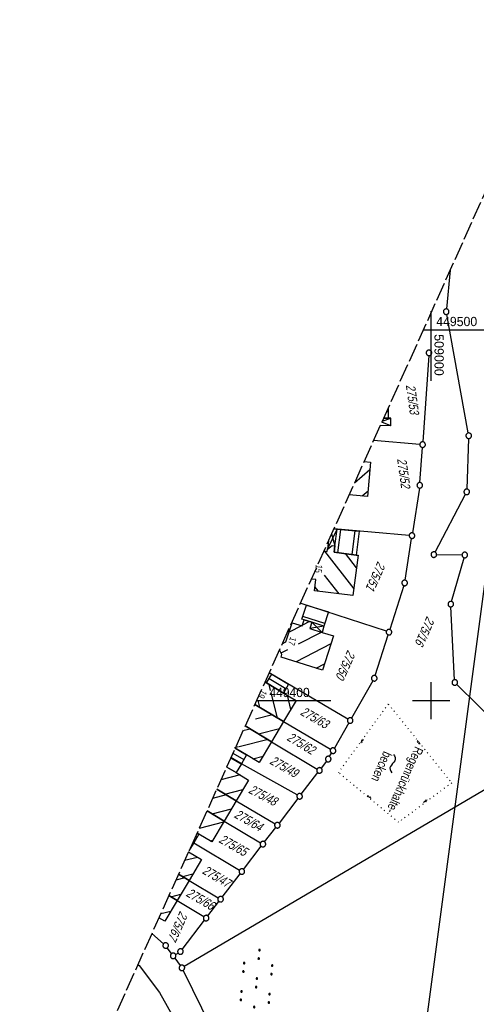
# Model space of a CAD drawing. Extents: x 508656 to 509297, y 448622 to 449584.
# Tile 43 of 53: x 508889 to 509012, y 449318 to 449584. Entities that reach past the tile are written whole.
import ezdxf

# ---------------------------------------------------------------- set-up
doc = ezdxf.new("R2010")
doc.units = 0
doc.header["$LTSCALE"] = 10
doc.header["$MEASUREMENT"] = 0
for name, pattern in [('AUSGEZOGEN', [0]), ('LT00', [0]), ('LT14', [0.6, 0.5, -0.1]), ('PUNKTX2_STR', [0.6, 0.1, -0.5])]:
    doc.linetypes.add(name, pattern=pattern)
doc.layers.get('0').update_dxf_attribs({"linetype": 'LT00'})
for name, color, linetype in [('--WASSER_GRENZE', 180, 'PUNKTX2_STR'), ('--WASSER_NUTZUNG', 180, 'Continuous'), ('BW_TEXT_A', 20, 'AUSGEZOGEN'), ('DFK_BEB_SCHR', 254, 'LT00'), ('DFK_BEBAUUNG', 250, 'LT00'), ('DFK_BES-NAME', 255, 'LT00'), ('DFK_FLUR_NR', 250, 'LT00'), ('DFK_GZPKT', 250, 'LT00'), ('DFK_HAUSNR', 250, 'LT00'), ('DFK_KATASTER', 250, 'LT00'), ('DFK_NUTZUNG', 250, 'LT00'), ('DFK_TOPO-ANL', 252, 'LT00'), ('STROM_FREILTG', 80, 'STROMFREILEITUNG'), ('V123_RASTER', 250, 'LT00'), ('V124_RASTER', 250, 'LT00')]:
    doc.layers.add(name, color=color, linetype=linetype)
doc.layers.add('-BLATT_124-RAND', color=7, linetype='LT14', plot=False)
doc.styles.add('Beschrift', font='ARIAL.TTF')
doc.styles.get("Standard").update_dxf_attribs({"font": 'ARIAL.TTF'})
doc.styles.add('Strom', font='txt-alt.shx')
doc.linetypes.add('STROMFREILEITUNG', pattern='A,12.7,-5.5,["xx",Strom,S=2.5,R=0,X=-2.6,Y=-0.85],-4.35', length=22.55)

# ---------------------------------------------------------------- blocks, each defined once
blk = doc.blocks.new('SYMB7010')
at = {"color": 0, "linetype": 'ByBlock'}
for points in [[(-0.031408, 0.499213), (-0.093728, 0.49134), (-0.15457, 0.475719), (-0.212975, 0.452595), (-0.268021, 0.422333), (-0.31884, 0.385411), (-0.36463, 0.342411), (-0.40467, 0.29401), (-0.438329, 0.240973), (-0.465074, 0.184136), (-0.484486, 0.124395), (-0.496256, 0.062692), (-0.5002, 0)], [(-0.5002, 0), (-0.496256, -0.062692), (-0.484486, -0.124395), (-0.465075, -0.184136), (-0.438329, -0.240973), (-0.404671, -0.29401), (-0.36463, -0.342411), (-0.31884, -0.385411), (-0.268021, -0.422333), (-0.212975, -0.452595), (-0.154571, -0.475719), (-0.093728, -0.49134), (-0.031408, -0.499213), (0.031408, -0.499213)], [(0.5002, 0), (0.496256, 0.062692), (0.484485, 0.124395), (0.465074, 0.184136), (0.438329, 0.240973), (0.40467, 0.29401), (0.36463, 0.342411), (0.31884, 0.385411), (0.268021, 0.422333), (0.212975, 0.452595), (0.15457, 0.475719), (0.093728, 0.49134), (0.031408, 0.499213), (-0.031408, 0.499213)], [(0.031408, -0.499213), (0.093728, -0.491341), (0.15457, -0.475719), (0.212975, -0.452595), (0.268021, -0.422333), (0.31884, -0.385411), (0.36463, -0.342411), (0.404671, -0.294011), (0.438329, -0.240974), (0.465075, -0.184136), (0.484486, -0.124395), (0.496256, -0.062692), (0.500201, 0)]]:
    blk.add_lwpolyline(points, dxfattribs=at)
blk = doc.blocks.new('SYMB7292')
at = {"color": 0, "linetype": 'ByBlock'}
for p, q in [((-0.5, 0), (-0.5, 0.2)), ((-0.25, 0), (-0.25, 0.4)), ((0, 0), (0, 0.2)), ((0.25, 0), (0.25, 0.4)), ((0.5, 0), (0.5, 0.2))]:
    blk.add_line(p, q, dxfattribs=at)
blk = doc.blocks.new('SYMB7110')
at = {"color": 0, "linetype": 'ByBlock'}
for p, q in [((-0.515, 0.392919), (-0.515, 0.367081)), ((-0.51, 0.362895), (-0.51, 0.397105)), ((-0.505, 0.399164), (-0.505, 0.360836)), ((-0.5, 0.360204), (-0.5, 0.399796)), ((-0.495, 0.399164), (-0.495, 0.360836)), ((-0.49, 0.362895), (-0.49, 0.397105)), ((-0.485, 0.392919), (-0.485, 0.367081)), ((-0.48, 0.379874), (-0.48, 0.380145)), ((-0.285, 0.392919), (-0.285, 0.367081)), ((-0.28, 0.362895), (-0.28, 0.397105)), ((-0.275, 0.399164), (-0.275, 0.360836)), ((-0.27, 0.360204), (-0.27, 0.399796)), ((-0.265, 0.399164), (-0.265, 0.360836)), ((-0.26, 0.362895), (-0.26, 0.397105)), ((-0.255, 0.392919), (-0.255, 0.367081)), ((-0.25, 0.379874), (-0.25, 0.380146)), ((0.255, 0.392919), (0.255, 0.367081)), ((0.26, 0.362895), (0.26, 0.397105)), ((0.265, 0.399164), (0.265, 0.360836)), ((0.27, 0.360204), (0.27, 0.399796)), ((0.275, 0.399164), (0.275, 0.360836)), ((0.28, 0.362895), (0.28, 0.397105)), ((0.285, 0.392919), (0.285, 0.367081)), ((0.29, 0.379874), (0.29, 0.380145)), ((0.485, 0.392919), (0.485, 0.367081)), ((0.49, 0.362895), (0.49, 0.397105)), ((0.495, 0.399164), (0.495, 0.360836)), ((0.5, 0.360204), (0.5, 0.399796)), ((0.505, 0.399164), (0.505, 0.360836)), ((0.51, 0.362895), (0.51, 0.397105)), ((0.515, 0.392919), (0.515, 0.367081)), ((0.52, 0.379874), (0.52, 0.380146)), ((-0.9, 0.012919), (-0.9, -0.012919)), ((-0.895, -0.017106), (-0.895, 0.017105)), ((-0.89, 0.019164), (-0.89, -0.019164)), ((-0.885, -0.019797), (-0.885, 0.019796)), ((-0.88, 0.019164), (-0.88, -0.019164)), ((-0.875, -0.017106), (-0.875, 0.017105)), ((-0.87, 0.012919), (-0.87, -0.012919)), ((-0.865, -0.000126), (-0.865, 0.000145)), ((-0.67, 0.012919), (-0.67, -0.012919)), ((-0.665, -0.017106), (-0.665, 0.017105)), ((-0.66, 0.019164), (-0.66, -0.019164)), ((-0.655, -0.019797), (-0.655, 0.019796)), ((-0.65, 0.019164), (-0.65, -0.019164)), ((-0.645, -0.017106), (-0.645, 0.017105)), ((-0.64, 0.012919), (-0.64, -0.012919)), ((-0.635, -0.000126), (-0.635, 0.000145)), ((-0.13, 0.012919), (-0.13, -0.012919)), ((-0.125, -0.017105), (-0.125, 0.017105)), ((-0.12, 0.019164), (-0.12, -0.019164)), ((-0.115, -0.019796), (-0.115, 0.019796)), ((-0.11, 0.019164), (-0.11, -0.019164)), ((-0.105, -0.017105), (-0.105, 0.017105)), ((-0.1, 0.012919), (-0.1, -0.012919)), ((-0.095, -0.000126), (-0.095, 0.000146)), ((0.1, 0.012919), (0.1, -0.012919)), ((0.105, -0.017105), (0.105, 0.017105)), ((0.11, 0.019164), (0.11, -0.019164)), ((0.115, -0.019796), (0.115, 0.019796)), ((0.12, 0.019164), (0.12, -0.019164)), ((0.125, -0.017105), (0.125, 0.017105)), ((0.13, 0.012919), (0.13, -0.012919)), ((0.135, -0.000126), (0.135, 0.000146)), ((0.64, 0.012919), (0.64, -0.012919)), ((0.645, -0.017105), (0.645, 0.017105)), ((0.65, 0.019164), (0.65, -0.019164)), ((0.655, -0.019796), (0.655, 0.019796)), ((0.66, 0.019164), (0.66, -0.019164)), ((0.665, -0.017105), (0.665, 0.017105)), ((0.67, 0.012919), (0.67, -0.012919)), ((0.675, -0.000126), (0.675, 0.000146)), ((0.87, 0.012919), (0.87, -0.012919)), ((0.875, -0.017105), (0.875, 0.017105)), ((0.88, 0.019164), (0.88, -0.019164)), ((0.885, -0.019796), (0.885, 0.019796)), ((0.89, 0.019164), (0.89, -0.019164)), ((0.895, -0.017105), (0.895, 0.017105)), ((0.9, 0.012919), (0.9, -0.012919)), ((0.905, -0.000126), (0.905, 0.000146)), ((-0.515, -0.367081), (-0.515, -0.392919)), ((-0.51, -0.397105), (-0.51, -0.362895)), ((-0.505, -0.360836), (-0.505, -0.399164)), ((-0.5, -0.399796), (-0.5, -0.360204)), ((-0.495, -0.360836), (-0.495, -0.399164)), ((-0.49, -0.397106), (-0.49, -0.362895)), ((-0.485, -0.367081), (-0.485, -0.392919)), ((-0.48, -0.380126), (-0.48, -0.379855)), ((-0.285, -0.367081), (-0.285, -0.392919)), ((-0.28, -0.397105), (-0.28, -0.362895)), ((-0.275, -0.360836), (-0.275, -0.399164)), ((-0.27, -0.399796), (-0.27, -0.360204)), ((-0.265, -0.360836), (-0.265, -0.399164)), ((-0.26, -0.397105), (-0.26, -0.362895)), ((-0.255, -0.367081), (-0.255, -0.392919)), ((-0.25, -0.380126), (-0.25, -0.379855)), ((0.255, -0.367081), (0.255, -0.392919)), ((0.26, -0.397105), (0.26, -0.362895)), ((0.265, -0.360836), (0.265, -0.399164)), ((0.27, -0.399796), (0.27, -0.360204)), ((0.275, -0.360836), (0.275, -0.399164)), ((0.28, -0.397105), (0.28, -0.362895)), ((0.285, -0.367081), (0.285, -0.392919)), ((0.29, -0.380126), (0.29, -0.379855)), ((0.485, -0.367081), (0.485, -0.392919)), ((0.49, -0.397105), (0.49, -0.362895)), ((0.495, -0.360836), (0.495, -0.399164)), ((0.5, -0.399796), (0.5, -0.360204)), ((0.505, -0.360836), (0.505, -0.399164)), ((0.51, -0.397105), (0.51, -0.362895)), ((0.515, -0.367081), (0.515, -0.392919)), ((0.52, -0.380126), (0.52, -0.379855))]:
    blk.add_line(p, q, dxfattribs=at)
for points in [[(-0.48, 0.38), (-0.481981, 0.388678), (-0.48753, 0.395637), (-0.49555, 0.399499), (-0.50445, 0.399499), (-0.51247, 0.395637), (-0.518019, 0.388678), (-0.52, 0.38), (-0.518019, 0.371322), (-0.51247, 0.364363), (-0.50445, 0.360501), (-0.49555, 0.360501), (-0.48753, 0.364363), (-0.481981, 0.371322), (-0.48, 0.38)], [(-0.25, 0.38), (-0.251981, 0.388678), (-0.25753, 0.395637), (-0.26555, 0.399499), (-0.27445, 0.399499), (-0.28247, 0.395637), (-0.288019, 0.388678), (-0.29, 0.38), (-0.288019, 0.371322), (-0.28247, 0.364363), (-0.27445, 0.360501), (-0.26555, 0.360501), (-0.25753, 0.364363), (-0.251981, 0.371322), (-0.25, 0.38)], [(0.29, 0.38), (0.288019, 0.388678), (0.28247, 0.395637), (0.27445, 0.399499), (0.26555, 0.399499), (0.25753, 0.395637), (0.251981, 0.388678), (0.25, 0.38), (0.251981, 0.371322), (0.25753, 0.364363), (0.26555, 0.360501), (0.27445, 0.360501), (0.28247, 0.364363), (0.288019, 0.371322), (0.29, 0.38)], [(0.52, 0.38), (0.518019, 0.388678), (0.51247, 0.395637), (0.50445, 0.399499), (0.495549, 0.399499), (0.48753, 0.395637), (0.481981, 0.388678), (0.48, 0.38), (0.481981, 0.371322), (0.48753, 0.364363), (0.495549, 0.360501), (0.50445, 0.360501), (0.51247, 0.364363), (0.518019, 0.371322), (0.52, 0.38)], [(-0.865, 0), (-0.866981, 0.008678), (-0.87253, 0.015637), (-0.88055, 0.019498), (-0.88945, 0.019498), (-0.89747, 0.015637), (-0.903019, 0.008678), (-0.905, 0)], [(-0.905, 0), (-0.903019, -0.008678), (-0.89747, -0.015637), (-0.88945, -0.019499), (-0.88055, -0.019499), (-0.87253, -0.015637), (-0.866981, -0.008678), (-0.865, 0)], [(-0.635, 0), (-0.636981, 0.008678), (-0.64253, 0.015637), (-0.65055, 0.019498), (-0.65945, 0.019498), (-0.66747, 0.015637), (-0.673019, 0.008678), (-0.675, 0)], [(-0.675, 0), (-0.673019, -0.008678), (-0.66747, -0.015637), (-0.65945, -0.019499), (-0.65055, -0.019499), (-0.64253, -0.015637), (-0.636981, -0.008678), (-0.635, 0)], [(-0.095, 0), (-0.096981, 0.008678), (-0.10253, 0.015637), (-0.11055, 0.019499), (-0.11945, 0.019499), (-0.12747, 0.015637), (-0.133019, 0.008678), (-0.135, 0)], [(-0.135, 0), (-0.133019, -0.008678), (-0.12747, -0.015637), (-0.11945, -0.019499), (-0.11055, -0.019499), (-0.10253, -0.015637), (-0.096981, -0.008678), (-0.095, 0)], [(0.135, 0), (0.133019, 0.008678), (0.12747, 0.015637), (0.11945, 0.019499), (0.11055, 0.019499), (0.10253, 0.015637), (0.096981, 0.008678), (0.095, 0)], [(0.095, 0), (0.096981, -0.008678), (0.10253, -0.015637), (0.11055, -0.019499), (0.11945, -0.019499), (0.12747, -0.015637), (0.133019, -0.008678), (0.135, 0)], [(0.675, 0), (0.673019, 0.008678), (0.66747, 0.015637), (0.65945, 0.019499), (0.65055, 0.019499), (0.64253, 0.015637), (0.636981, 0.008678), (0.635, 0)], [(0.635, 0), (0.636981, -0.008678), (0.64253, -0.015637), (0.65055, -0.019499), (0.65945, -0.019499), (0.66747, -0.015637), (0.673019, -0.008678), (0.675, 0)], [(0.905, 0), (0.903019, 0.008678), (0.89747, 0.015637), (0.88945, 0.019499), (0.88055, 0.019499), (0.87253, 0.015637), (0.866981, 0.008678), (0.865, 0)], [(0.865, 0), (0.866981, -0.008678), (0.87253, -0.015637), (0.88055, -0.019499), (0.88945, -0.019499), (0.89747, -0.015637), (0.903019, -0.008678), (0.905, 0)], [(-0.48, -0.38), (-0.481981, -0.371322), (-0.48753, -0.364363), (-0.49555, -0.360501), (-0.50445, -0.360501), (-0.51247, -0.364363), (-0.518019, -0.371322), (-0.52, -0.38), (-0.518019, -0.388678), (-0.51247, -0.395637), (-0.50445, -0.399499), (-0.49555, -0.399499), (-0.48753, -0.395637), (-0.481981, -0.388678), (-0.48, -0.38)], [(-0.25, -0.38), (-0.251981, -0.371322), (-0.25753, -0.364363), (-0.26555, -0.360501), (-0.27445, -0.360501), (-0.28247, -0.364363), (-0.288019, -0.371322), (-0.29, -0.38), (-0.288019, -0.388678), (-0.28247, -0.395637), (-0.27445, -0.399499), (-0.26555, -0.399499), (-0.25753, -0.395637), (-0.251981, -0.388678), (-0.25, -0.38)], [(0.29, -0.38), (0.288019, -0.371322), (0.28247, -0.364363), (0.27445, -0.360501), (0.26555, -0.360501), (0.25753, -0.364363), (0.251981, -0.371322), (0.25, -0.38), (0.251981, -0.388678), (0.25753, -0.395637), (0.26555, -0.399499), (0.27445, -0.399499), (0.28247, -0.395637), (0.288019, -0.388678), (0.29, -0.38)], [(0.52, -0.38), (0.518019, -0.371322), (0.51247, -0.364363), (0.50445, -0.360501), (0.495549, -0.360501), (0.48753, -0.364363), (0.481981, -0.371322), (0.48, -0.38), (0.481981, -0.388678), (0.48753, -0.395637), (0.495549, -0.399499), (0.50445, -0.399499), (0.51247, -0.395637), (0.518019, -0.388678), (0.52, -0.38)]]:
    blk.add_lwpolyline(points, dxfattribs=at)
blk = doc.blocks.new('SYMB7251')
at = {"color": 0, "linetype": 'ByBlock'}
for points in [[(-0.25, 0), (-0.208333, 0.028889), (-0.166667, 0.051111), (-0.125, 0.06), (-0.083333, 0.051111), (-0.041667, 0.028889), (0, 0)], [(0, 0), (0.041667, -0.028889), (0.083333, -0.051111), (0.125, -0.06), (0.166667, -0.051111), (0.208333, -0.028889), (0.25, 0)]]:
    blk.add_lwpolyline(points, dxfattribs=at)

msp = doc.modelspace()

# ---------------------------------------------------------------- linework, layer by layer
at = {"layer": '--WASSER_GRENZE', "ltscale": 0.2}
for p, q in [((508988.43, 449399.13), (508974.96, 449380.68)), ((508988.43, 449399.13), (509005.53, 449377.86)), ((508991.21, 449367.26), (508974.96, 449380.68)), ((509005.53, 449377.86), (508991.21, 449367.26))]:
    msp.add_line(p, q, dxfattribs=at)
at = {"layer": '-BLATT_124-RAND'}
msp.add_lwpolyline([(509035.49, 449583.61), (508655.9, 448740.09), (508917.62, 448622.31), (509297.21, 449465.84), (509035.49, 449583.61)], dxfattribs=at)
at = {"layer": 'DFK_BEB_SCHR'}
for p, q in [((508988.05, 449478.2), (508988.38, 449477.86)), ((508983.46, 449462.22), (508979.28, 449458.71)), ((508981.36, 449455.23), (508982.99, 449456.6)), ((508975.54, 449446.16), (508974.74, 449439.92)), ((508978.71, 449439.42), (508979.53, 449445.82)), ((508971.24, 449440.36), (508979.13, 449430.21)), ((508979.83, 449435.82), (508976.85, 449439.66)), ((508975.15, 449428.82), (508971.25, 449433.83)), ((508968.64, 449430.67), (508969.53, 449429.52)), ((508967.17, 449421.36), (508965.26, 449420.37)), ((508971.29, 449420.81), (508965.36, 449422.74)), ((508965.01, 449420.24), (508961.64, 449418.5)), ((508964.2, 449415.32), (508970.36, 449418.51)), ((508959.49, 449412.88), (508961.31, 449413.82)), ((508972.96, 449415.35), (508963.54, 449410.47)), ((508968.93, 449408.76), (508971.22, 449409.95)), ((508960.79, 449403.21), (508956.25, 449405.91)), ((508956.66, 449402.79), (508956.26, 449404.4)), ((508958.5, 449395.44), (508956.82, 449402.16)), ((508953.22, 449400.06), (508953.66, 449398.3)), ((508961.1, 449401.52), (508962.08, 449397.61)), ((508957.18, 449396.22), (508952.6, 449395.04)), ((508949.51, 449392.05), (508951.12, 449392.45)), ((508953.36, 449391.11), (508959.07, 449392.57)), ((508955.97, 449389.54), (508948.15, 449387.58)), ((508948.05, 449387.56), (508946.97, 449387.29)), ((508945.95, 449384.64), (508948.75, 449382.97)), ((508946.5, 449385.87), (508949.43, 449384.13)), ((508951.85, 449384.39), (508954.63, 449385.08)), ((508948.42, 449380.01), (508943.27, 449378.69)), ((508944.36, 449374.84), (508949.22, 449376.09)), ((508944.72, 449374.63), (508941.02, 449373.69)), ((508940.88, 449369.52), (508946.11, 449370.85)), ((508944, 449367.27), (508937.38, 449365.6)), ((508936.4, 449363.42), (508936.83, 449363.17)), ((508940.36, 449362.23), (508941.11, 449362.42)), ((508935.26, 449360.88), (508935.41, 449360.79)), ((508936.98, 449357.79), (508933.46, 449356.9)), ((508933.54, 449352.26), (508931.1, 449351.65)), ((508932.92, 449352.63), (508935.72, 449353.34)), ((508929.39, 449347.36), (508929.14, 449347.3)), ((508929.71, 449347.17), (508932.42, 449347.85)), ((508927.05, 449342.65), (508929.71, 449343.32))]:
    msp.add_line(p, q, dxfattribs=at)
at = {"layer": 'DFK_BEBAUUNG'}
for p, q in [((508989.07, 449474.14), (508986.25, 449474.2)), ((508989.07, 449474.14), (508986.66, 449475.11)), ((508986.77, 449475.36), (508989.11, 449476.21)), ((508987.17, 449476.23), (508988.36, 449476.22)), ((508989.11, 449476.21), (508988.36, 449476.22)), ((508989.07, 449474.14), (508989.11, 449476.21)), ((508972.01, 449440.9), (508974.59, 449446.24)), ((508973.11, 449444.99), (508974.04, 449441.77)), ((508974.59, 449446.24), (508973.69, 449446.29)), ((508972.31, 449443.22), (508972.01, 449440.9)), ((508967.8, 449421.16), (508967.27, 449419.49)), ((508967.8, 449421.16), (508970.56, 449418.45)), ((508971.07, 449420.13), (508967.8, 449421.16)), ((508971.07, 449420.13), (508967.27, 449419.49)), ((508967.27, 449419.49), (508970.56, 449418.45)), ((508971.07, 449420.13), (508970.56, 449418.45))]:
    msp.add_line(p, q, dxfattribs=at)
for points in [[(508988.39, 449478.97), (508988.36, 449476.22), (508987.17, 449476.23)], [(508981.88, 449464.48), (508983.64, 449464.33), (508982.86, 449455.1), (508977.85, 449455.53)], [(508973.82, 449440.04), (508974.04, 449441.77), (508974.59, 449446.24), (508980.56, 449445.73), (508979.76, 449439.29), (508973.82, 449440.04)], [(508971.03, 449440.39), (508971.96, 449440.27), (508972.01, 449440.9), (508973.3, 449441.86), (508974.04, 449441.77), (508973.82, 449440.04), (508979.76, 449439.29), (508980.26, 449439.23)], [(508980.26, 449439.23), (508978.9, 449428.35), (508968.51, 449429.65), (508968.88, 449432.65), (508967.62, 449432.8)], [(508967.8, 449421.16), (508965.72, 449421.84), (508965.13, 449422.03), (508966.34, 449425.81), (508972.29, 449423.94), (508971.07, 449420.13), (508967.8, 449421.16)], [(508959.78, 449415.38), (508960.81, 449415.91), (508962.46, 449421.05), (508965.2, 449420.18), (508965.72, 449421.84), (508967.8, 449421.16), (508967.27, 449419.49), (508970.56, 449418.45), (508973.64, 449417.48), (508970.66, 449408.21)], [(508970.66, 449408.21), (508959.48, 449411.76), (508959.71, 449412.46), (508959.04, 449413.73)], [(508955.14, 449405.07), (508955.59, 449404.8), (508960.15, 449402.09), (508963.55, 449400.06)], [(508960.15, 449402.09), (508955.59, 449404.8), (508956.99, 449407.16), (508961.51, 449404.46), (508960.15, 449402.09)], [(508963.55, 449400.06), (508960.18, 449394.44), (508952.42, 449399.03)], [(508952.42, 449399.03), (508960.18, 449394.44), (508956.93, 449388.97), (508949.81, 449393.23)], [(508949.81, 449393.23), (508956.93, 449388.97), (508953.6, 449383.35), (508950.16, 449385.39), (508947.1, 449387.21)], [(508947.1, 449387.21), (508950.16, 449385.39), (508948.78, 449383.02), (508945.97, 449384.69)], [(508945.97, 449384.69), (508948.78, 449383.02), (508947.38, 449380.63), (508944.82, 449382.14)], [(508944.82, 449382.14), (508947.38, 449380.63), (508950.74, 449378.63), (508947.4, 449373.04), (508942.13, 449376.17)], [(508942.13, 449376.17), (508947.4, 449373.04), (508944.17, 449367.56), (508939.51, 449370.34)], [(508939.51, 449370.34), (508944.17, 449367.56), (508940.83, 449361.95), (508937.35, 449364.03), (508936.82, 449364.35)], [(508936.82, 449364.35), (508937.35, 449364.03), (508935.93, 449361.66), (508935.67, 449361.81)], [(508935.67, 449361.81), (508935.93, 449361.66), (508934.64, 449359.51)], [(508934.53, 449359.26), (508938, 449357.17), (508934.67, 449351.59), (508931.83, 449353.28)], [(508931.83, 449353.28), (508934.67, 449351.59), (508931.43, 449346.14), (508929.22, 449347.46)], [(508929.22, 449347.46), (508931.43, 449346.14), (508928.09, 449340.54), (508926.52, 449341.47)]]:
    msp.add_lwpolyline(points, dxfattribs=at)
at = {"layer": 'DFK_KATASTER'}
for p, q in [((509005.11, 449516.1), (509004.12, 449505.63)), ((509010, 449472.19), (509004.18, 449504.15)), ((508999.35, 449493.04), (508997.73, 449469.81)), ((508996.93, 449469.12), (508984.45, 449470.19)), ((509010.1, 449470.7), (509009.62, 449457.07)), ((508996.97, 449458.84), (508997.63, 449468.31)), ((508996.81, 449457.35), (508994.94, 449445.26)), ((509001.07, 449440.07), (509009.24, 449455.66)), ((508994.07, 449444.58), (508973.71, 449446.33)), ((508992.96, 449432.51), (508994.71, 449443.78)), ((509001.47, 449439.4), (509008.31, 449439.31)), ((509005.5, 449426.78), (509008.86, 449438.58)), ((508992.61, 449431.06), (508988.84, 449419.21)), ((508987.9, 449418.73), (508964.69, 449426.28)), ((509006.33, 449405.69), (509005.33, 449425.31)), ((508984.87, 449406.78), (508988.38, 449417.78)), ((508977.49, 449395.05), (508956.27, 449407.57)), ((508984.27, 449405.42), (508978.51, 449395.32)), ((509006.9, 449404.41), (509027.19, 449384.33)), ((508952.42, 449399.03), (508960.18, 449394.44)), ((508960.18, 449394.44), (508972.87, 449386.93)), ((508949.81, 449393.23), (508956.93, 449388.97)), ((508977.77, 449394.02), (508973.88, 449387.2)), ((508956.93, 449388.97), (508969.22, 449381.6)), ((508948.78, 449383.02), (508945.97, 449384.69)), ((508971.76, 449383.69), (508970.32, 449381.81)), ((508972.59, 449384.94), (508973.14, 449385.9)), ((509027.07, 449383.42), (508933.39, 449328.37)), ((508963.85, 449374.61), (508948.78, 449383.02)), ((508964.96, 449374.84), (508969.4, 449380.62)), ((508942.13, 449376.17), (508947.4, 449373.04)), ((508947.4, 449373.04), (508957.86, 449366.82)), ((508964.04, 449373.64), (508958.96, 449367.03)), ((508939.51, 449370.34), (508944.17, 449367.56)), ((508944.17, 449367.56), (508953.96, 449361.74)), ((508955.06, 449361.95), (508958.04, 449365.84)), ((508935.93, 449361.66), (508935.67, 449361.81)), ((508935.93, 449361.66), (508948.27, 449354.34)), ((508949.37, 449354.55), (508954.14, 449360.77)), ((508931.83, 449353.28), (508934.67, 449351.59)), ((508943.64, 449347.09), (508948.45, 449353.37)), ((508934.67, 449351.59), (508942.54, 449346.88)), ((508929.22, 449347.46), (508931.43, 449346.14)), ((508931.43, 449346.14), (508938.63, 449341.8)), ((508939.73, 449342), (508942.72, 449345.91)), ((508932.8, 449332.98), (508938.81, 449340.82)), ((508924.64, 449337.28), (508927.8, 449334.51)), ((508929.95, 449331.83), (508928.8, 449333.41)), ((508930.83, 449330.62), (508932.3, 449328.6)), ((508931.04, 449331.61), (508931.7, 449332)), ((508920.86, 449328.9), (508921.17, 449328.64)), ((508921.17, 449328.64), (508926.65, 449321.37)), ((508933.07, 449327.32), (508949.9, 449292.98)), ((508926.65, 449321.37), (508930.85, 449314.01))]:
    msp.add_line(p, q, dxfattribs=at)
at = {"layer": 'STROM_FREILTG', "ltscale": 0.05, "flags": 128}
msp.add_lwpolyline([(509033.27, 449578.68), (509017.41, 449454.42), (508996.22, 449295.18), (508983.97, 449207.54)], dxfattribs=at)
at = {"layer": 'V123_RASTER'}
msp.add_line((509000, 449495), (509000, 449505), dxfattribs=at)
at = {"layer": 'V124_RASTER'}
for p, q in [((509000, 449486.25), (509000, 449504.75)), ((508997.86, 449500), (509017.94, 449500)), ((509000, 449395), (509000, 449405)), ((508972.93, 449400), (508952.86, 449400)), ((509005, 449400), (508995, 449400))]:
    msp.add_line(p, q, dxfattribs=at)

# ---------------------------------------------------------------- block references
at = {"layer": '--WASSER_NUTZUNG', "xscale": 9.999999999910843, "yscale": 10.00000000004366, "zscale": 10, "rotation": 264.7377000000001}
msp.add_blockref('SYMB7251', (508989.59, 449383.07), dxfattribs=at)
at = {"layer": 'DFK_GZPKT', "xscale": 1.500000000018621, "yscale": 1.5, "zscale": 1.5, "rotation": 264.7377099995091}
for p in [(509004.05, 449504.89), (508999.4, 449493.79), (509010.13, 449471.45), (508997.68, 449469.06), (508996.92, 449458.09), (509009.59, 449456.32), (508994.82, 449444.52), (509000.72, 449439.41), (509009.06, 449439.3), (508992.84, 449431.77), (509005.29, 449426.06), (508988.61, 449418.5), (508984.64, 449406.07), (509006.37, 449404.94), (508978.14, 449394.67), (508973.51, 449386.55), (508972.22, 449384.29), (508969.86, 449381.22), (508964.5, 449374.24), (508958.5, 449366.44), (508954.6, 449361.36), (508948.91, 449353.96), (508943.18, 449346.5), (508939.27, 449341.41), (508928.36, 449334.02), (508932.34, 449332.39), (508930.39, 449331.23), (508932.74, 449327.99)]:
    msp.add_blockref('SYMB7010', p, dxfattribs=at)
at = {"layer": 'DFK_NUTZUNG', "xscale": 9.999999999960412, "yscale": 10, "zscale": 10, "rotation": 264.7377000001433}
msp.add_blockref('SYMB7110', (508952.86, 449323.97), dxfattribs=at)
at = {"layer": 'DFK_TOPO-ANL'}
for p, rotation in [((508981.2, 449389.25), 234.7299700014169), ((508996.7, 449388.85), 129.1887499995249), ((508983.24, 449373.95), 320.0757300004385), ((508998.52, 449372.79), 36.87049000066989)]:
    msp.add_blockref('SYMB7292', p, dxfattribs=dict(at, rotation=rotation))

# ---------------------------------------------------------------- texts
at = {"layer": 'DFK_BES-NAME', "width": 0.75}
for s, p in [('becken', (508987.22, 449386.59)), ('Regenrückhalte-', (508995.69, 449387.86))]:
    msp.add_text(s, height=2.5, rotation=245.772, dxfattribs=at).set_placement(p)
at = {"layer": 'DFK_FLUR_NR', "oblique": 13.754, "width": 0.75}
for s, rotation, p in [('275/53', 277.9506, (508993.16, 449485.07)), ('275/52', 277.9506, (508990.79, 449465.19)), ('275/51', 245.772, (508985.6, 449437.78)), ('275/16', 245.772, (508998.86, 449422.96)), ('275/50', 245.772, (508977.48, 449413.86)), ('275/63', -29.919, (508964.46, 449396.37)), ('275/62', -31.0469, (508960.84, 449389.51)), ('275/49', -29.7922, (508956.22, 449383.15)), ('275/48', -27.7092, (508950.49, 449375.29)), ('275/64', -29.9612, (508946.62, 449368.68)), ('275/65', -29.6874, (508942.5, 449361.95)), ('275/47', -30.5792, (508938.01, 449353.59)), ('275/66', -30.2038, (508933.65, 449347.48)), ('275/67', 245.772, (508932.25, 449343.48))]:
    msp.add_text(s, height=2.5, rotation=rotation, dxfattribs=at).set_placement(p)
at = {"layer": 'DFK_HAUSNR', "width": 0.75}
for s, rotation, p in [('15', -97.1266, (508968.89, 449436.76)), ('17', -107.7835, (508962.01, 449417.34)), ('19', -120.6214, (508954.27, 449403.16))]:
    msp.add_text(s, height=1.8, rotation=rotation, dxfattribs=at).set_placement(p)
at = {"layer": 'V124_RASTER'}
for s, rotation, width, p in [(' 449500', -0.0017, 0.948, (509000.44, 449501)), (' 509000', -90.0017, 0.962, (509000.89, 449499.76)), (' 449400', -0.0017, 0.934, (508955.43, 449401))]:
    msp.add_text(s, height=2.5, rotation=rotation, dxfattribs=dict(at, width=width)).set_placement(p)

# ---------------------------------------------------------------- next in the draw order: texts
at = {"layer": 'BW_TEXT_A', "insert": (509052.94, 449433.39), "char_height": 2, "width": 32.8506, "attachment_point": 1, "rotation": 245.772, "style": 'Beschrift', "bg_fill": 3, "box_fill_scale": 1.5, "bg_fill_color": 256, "bg_fill_transparency": 3938427}
msp.add_mtext('\\pt10,14;{\\Funir_o|c0;\\H1.75x;6838719}\\P\\ptz;{\\H1.75x;N_93_L177,1R\\W0.8;\\P\\H0.3714x;\\W1;\\P\\H1.924x;Lärmschutzwand\\P\\H0.1999x;\\P\\H3.602x;\\P\\pt14;von  Km^I177,191\\Pbis  Km^I178,111}', dxfattribs=at)

doc.saveas('drawing.dxf')
